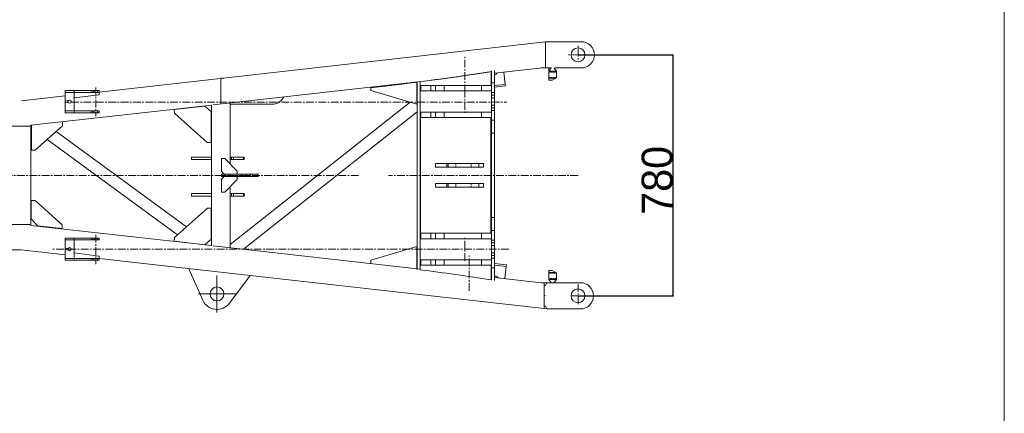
# Model space of a CAD drawing. Extents: x 0 to 59450, y 0 to 42050.
# Tile 89 of 256: x 20809 to 23994, y 37391 to 38665. Entities that reach past the tile are written whole.
import ezdxf

# ---------------------------------------------------------------- set-up
doc = ezdxf.new("R2010")
doc.units = 0
doc.header["$LTSCALE"] = 20
doc.header["$MEASUREMENT"] = 0
doc.linetypes.add('CENTER', pattern=[2, 1.25, -0.25, 0.25, -0.25])
doc.linetypes.add('HIDDEN', pattern=[0.375, 0.25, -0.125])
doc.layers.get('0').update_dxf_attribs({"linetype": 'CONTINUOUS'})
doc.layers.get('Defpoints').update_dxf_attribs({"linetype": 'CONTINUOUS'})
doc.dimstyles.new('DXF001', dxfattribs={"dimtxt": 3.1, "dimasz": 2, "dimexe": 2, "dimexo": 0.8, "dimgap": 0.09, "dimtad": 1, "dimdsep": 46, "dimtxsty": 'STANDARD', "dimcen": 0.09, "dimazin": 2, "dimtfac": 0.645161, "dimtdec": 4, "dimtmove": 0, "dimatfit": 3, "dimfxl": 1, "dimtvp": 0.66129, "dimtolj": 1, "dimtzin": 0, "dimarcsym": 0})

# ---------------------------------------------------------------- blocks, each defined once
blk = doc.blocks.new('_OPEN')
at = {"color": 0, "linetype": 'ByBlock', "lineweight": -2}
for p, q in [((-1, 0.166667), (0, 0)), ((0, 0), (-1, -0.166667)), ((0, 0), (-1, 0))]:
    blk.add_line(p, q, dxfattribs=at)
blk = doc.blocks.new('*D38')
at = {"color": 0, "linetype": 'Continuous', "lineweight": -2}
for p, q in [((22616.1, 38551.3), (22923.9, 38551.3)), ((22921.9, 38549.3), (22921.9, 37773.4)), ((22616.1, 37771.4), (22923.9, 37771.4))]:
    blk.add_line(p, q, dxfattribs=at)
at = {"layer": 'Defpoints', "color": 0, "linetype": 'Continuous'}
for p in [(22615.3, 38551.3), (22615.3, 37771.4), (22921.9, 37771.4)]:
    blk.add_point(p, dxfattribs=at)
at = {"color": 0, "linetype": 'Continuous', "lineweight": -2, "xscale": 2, "yscale": 2, "zscale": 2}
for p, rotation in [((22921.9, 38551.3), 90), ((22921.9, 37771.4), 270)]:
    blk.add_blockref('_OPEN', p, dxfattribs=dict(at, rotation=rotation))
at = {"color": 0, "linetype": 'Continuous', "lineweight": 13, "insert": (22871.8, 38145.1), "char_height": 100, "attachment_point": 5, "rotation": 90}
blk.add_mtext('\\A1;\\A1;780', dxfattribs=at)

msp = doc.modelspace()

# ---------------------------------------------------------------- linework, layer by layer
at = {"color": 3, "linetype": 'Continuous', "lineweight": 13}
for p, q in [((23994.193, 29215.646), (23994.193, 40643.92)), ((21065.906, 38431.046), (22510.416, 38593.448)), ((22515.469, 38593.875), (22510.416, 38593.448)), ((22510.416, 38593.448), (22510.416, 38551.937)), ((22625.821, 38593.875), (22515.469, 38593.875)), ((22615.316, 38573.874), (22615.315, 38573.874)), ((22625.821, 38593.875), (22625.822, 38593.875)), ((22510.416, 38551.937), (22510.418, 38510.428)), ((22510.418, 38510.428), (22345.028, 38491.833)), ((22496.607, 38508.875), (22519.795, 38508.875)), ((22520.383, 38498.892), (22520.383, 38508.875)), ((22520.383, 38508.875), (22528.758, 38508.875)), ((22528.758, 38508.875), (22520.383, 38498.892)), ((22520.383, 38498.892), (22528.759, 38508.875)), ((22545.383, 38498.892), (22537.009, 38508.875)), ((22541.228, 38508.875), (22541.038, 38508.875)), ((22625.822, 38508.875), (22541.228, 38508.875)), ((21469.223, 38476.39), (21460.416, 38476.39)), ((21460.416, 38476.39), (21460.416, 38475.4)), ((21460.416, 38433.89), (21460.416, 38474.04)), ((22334.031, 38497.152), (22334.031, 38452.376)), ((22335.027, 38500.078), (22335.362, 38500.091)), ((22335.028, 38500.078), (22335.028, 38460.375)), ((22345.028, 38460.375), (22345.028, 38500.469)), ((22375.494, 38495.258), (22379.935, 38455.757)), ((22520.383, 38475.892), (22520.383, 38498.892)), ((22520.383, 38498.891), (22545.384, 38498.891)), ((22520.383, 38468.893), (22520.383, 38475.892)), ((22543.651, 38475.891), (22520.383, 38475.891)), ((22543.651, 38475.892), (22531.527, 38468.893)), ((22545.383, 38476.892), (22543.651, 38475.892)), ((22545.383, 38498.892), (22545.383, 38476.892)), ((22136.059, 38468.34), (21435.309, 38389.558)), ((21944.671, 38444.881), (21949.436, 38445.425)), ((21944.671, 38436.374), (21944.671, 38444.881)), ((22094.107, 38462.972), (22094.107, 38391.374)), ((22095.028, 38463.727), (22095.028, 38463.324)), ((22095.028, 38463.324), (22095.361, 38463.359)), ((22095.028, 38463.324), (22095.028, 37857.026)), ((22105.028, 37855.97), (22105.028, 38464.38)), ((22107.029, 38452.376), (22105.028, 38452.375)), ((22107.028, 38452.375), (22107.028, 38434.375)), ((22139.349, 38452.375), (22107.029, 38452.375)), ((22154.089, 38452.375), (22139.349, 38452.375)), ((22139.35, 38434.375), (22139.35, 38452.376)), ((22182.058, 38452.375), (22154.089, 38452.375)), ((22154.09, 38434.375), (22154.09, 38452.376)), ((22182.057, 38434.375), (22182.057, 38452.376)), ((22303.578, 38452.375), (22182.058, 38452.375)), ((22303.578, 38434.375), (22303.578, 38452.376)), ((22335.028, 38452.375), (22303.578, 38452.375)), ((22335.028, 38460.375), (22335.027, 38452.376)), ((22335.027, 38460.374), (22345.029, 38460.374)), ((22335.028, 38434.375), (22335.028, 38452.375)), ((22345.028, 38429.422), (22345.028, 38460.375)), ((22345.028, 38451.833), (22379.936, 38455.757)), ((22380.494, 38450.789), (22345.028, 38446.801)), ((22379.935, 38455.757), (22380.494, 38450.789)), ((22531.527, 38468.893), (22520.383, 38468.893)), ((20815.589, 38402.903), (20955.905, 38418.679)), ((20955.906, 38429.876), (20955.906, 38435.876)), ((20955.906, 38435.876), (20985.906, 38435.876)), ((20985.906, 38429.876), (20955.906, 38429.876)), ((20955.906, 38429.876), (20955.906, 38369.876)), ((20985.906, 38435.876), (20985.906, 38429.876)), ((20985.906, 38435.876), (21040.906, 38435.876)), ((21040.906, 38429.876), (20985.906, 38429.876)), ((20985.906, 38369.876), (20985.906, 38429.876)), ((20985.906, 38411.863), (21065.906, 38422.481)), ((21040.905, 38435.875), (21040.905, 38429.875)), ((21040.906, 38435.876), (21045.906, 38435.876)), ((21045.906, 38429.876), (21040.906, 38429.876)), ((21045.905, 38429.875), (21045.905, 38435.875)), ((21045.906, 38435.876), (21065.906, 38435.876)), ((21065.906, 38429.876), (21045.906, 38429.876)), ((21065.906, 38435.876), (21065.906, 38429.876)), ((21065.906, 38429.876), (21065.906, 38422.481)), ((21460.416, 38433.89), (21460.416, 38393.74)), ((21944.671, 38436.374), (22094.107, 38391.374)), ((22105.028, 38434.375), (22107.029, 38434.375)), ((22107.029, 38434.375), (22139.349, 38434.375)), ((22139.349, 38434.375), (22154.089, 38434.375)), ((22154.089, 38434.375), (22182.058, 38434.375)), ((22182.058, 38434.375), (22303.578, 38434.375)), ((22303.578, 38434.375), (22335.028, 38434.375)), ((22345.029, 38429.422), (22335.027, 38429.422)), ((22345.029, 38420.761), (22335.027, 38420.761)), ((22345.029, 38412.101), (22335.027, 38412.101)), ((22335.028, 38434.375), (22335.028, 38429.422)), ((22335.028, 38429.422), (22335.028, 38420.762)), ((22335.028, 38420.762), (22335.028, 38412.101)), ((22335.028, 38412.101), (22335.028, 38388.648)), ((22345.028, 38420.762), (22345.028, 38429.422)), ((22345.028, 38412.101), (22345.028, 38420.762)), ((22345.028, 38388.648), (22345.028, 38412.101)), ((21430.266, 38388.99), (20845.559, 38323.254)), ((21308.811, 38374.597), (21407.99, 38385.765)), ((21407.99, 38385.765), (21408.49, 38385.765)), ((21428.327, 38367.999), (21408.49, 38385.765)), ((21430.265, 37933.708), (21430.265, 38389.043)), ((21490.565, 38395.77), (21490.565, 38197.42)), ((21490.565, 38391.391), (21625.416, 38391.39)), ((22072.535, 38397.871), (21490.566, 37937.455)), ((22094.107, 38391.374), (22094.972, 38391.374)), ((22345.029, 38388.648), (22335.027, 38388.648)), ((22345.029, 38379.987), (22335.027, 38379.987)), ((22335.028, 38388.648), (22335.028, 38379.988)), ((22335.028, 38379.988), (22335.028, 38371.328)), ((22345.028, 38379.988), (22345.028, 38388.648)), ((22345.028, 38371.328), (22345.028, 38379.988)), ((20955.906, 38363.876), (20955.906, 38369.876)), ((20955.906, 38369.876), (20985.906, 38369.876)), ((20985.906, 38363.876), (20955.906, 38363.876)), ((20985.906, 38369.876), (21040.906, 38369.876)), ((20985.906, 38363.876), (20985.906, 38369.876)), ((21040.906, 38363.876), (20985.906, 38363.876)), ((21040.905, 38363.876), (21040.905, 38369.876)), ((21040.906, 38369.876), (21045.906, 38369.876)), ((21045.906, 38363.876), (21040.906, 38363.876)), ((21045.905, 38369.876), (21045.905, 38363.876)), ((21045.906, 38369.876), (21065.906, 38369.876)), ((21065.906, 38363.876), (21045.906, 38363.876)), ((21065.906, 38363.876), (21065.906, 38369.876)), ((21310.149, 38362.671), (21308.811, 38374.597)), ((21415.85, 38267.999), (21310.149, 38362.671)), ((21428.327, 38367.999), (21427.827, 38367.999)), ((21428.327, 38267.999), (21428.327, 38367.999)), ((22095.028, 38367.212), (21532.874, 37922.473)), ((22107.029, 38366.375), (22105.028, 38366.375)), ((22105.526, 38348.375), (22107.029, 38348.375)), ((22105.527, 38348.375), (22105.527, 37974.375)), ((22107.028, 38348.375), (22107.028, 38366.375)), ((22139.349, 38366.375), (22107.029, 38366.375)), ((22107.029, 38348.375), (22139.349, 38348.375)), ((22154.089, 38366.375), (22139.349, 38366.375)), ((22139.349, 38348.375), (22154.089, 38348.375)), ((22139.35, 38348.375), (22139.35, 38366.375)), ((22182.058, 38366.375), (22154.089, 38366.375)), ((22154.089, 38348.375), (22182.058, 38348.375)), ((22154.09, 38366.375), (22154.09, 38348.375)), ((22182.057, 38348.375), (22182.057, 38366.375)), ((22303.578, 38366.375), (22182.058, 38366.375)), ((22182.058, 38348.375), (22303.578, 38348.375)), ((22335.028, 38366.375), (22303.578, 38366.375)), ((22303.578, 38348.375), (22303.578, 38366.375)), ((22303.578, 38348.375), (22335.028, 38348.375)), ((22333.028, 37974.375), (22333.028, 38348.375)), ((22345.029, 38371.329), (22335.027, 38371.329)), ((22335.028, 38371.328), (22335.027, 38366.375)), ((22335.028, 38348.375), (22335.028, 38366.375)), ((22335.028, 38348.375), (22335.028, 38340.375)), ((22345.028, 38340.375), (22345.028, 38371.328)), ((20845.557, 38320.125), (19541.695, 38320.125)), ((20845.557, 38323.254), (20845.557, 37999.497)), ((20847.307, 38242.707), (20847.307, 38323.45)), ((20859.501, 38242.707), (20947.475, 38321.947)), ((20947.475, 38321.947), (20947.475, 38333.947)), ((22345.029, 38340.374), (22335.027, 38340.374)), ((22335.028, 38340.375), (22335.028, 38298.375)), ((22345.028, 38298.375), (22345.028, 38340.375)), ((20926.803, 38303.327), (21348.704, 37994.251)), ((22335.027, 38298.375), (22345.029, 38298.375)), ((22335.028, 38298.375), (22335.028, 38024.375)), ((22345.028, 38024.375), (22345.028, 38298.375)), ((21319.747, 37968.358), (20897.963, 38277.35)), ((21427.826, 38267.999), (21415.85, 38267.999)), ((21427.826, 38267.999), (21428.327, 38267.999)), ((20859.304, 38242.707), (20847.308, 38242.707)), ((20859.304, 38242.707), (20859.501, 38242.707)), ((21374.017, 38220.375), (21365.242, 38220.375)), ((21365.242, 38212.374), (21365.242, 38220.375)), ((21430.266, 38220.375), (21374.017, 38220.375)), ((21490.566, 38220.375), (21494.28, 38220.375)), ((21494.28, 38220.375), (21501.119, 38220.375)), ((21494.28, 38220.375), (21494.28, 38212.374)), ((21501.118, 38220.375), (21501.118, 38212.374)), ((21533.782, 38220.375), (21501.119, 38220.375)), ((21535.208, 38220.375), (21533.782, 38220.375)), ((21533.782, 38220.375), (21533.782, 38212.374)), ((21535.208, 38220.375), (21535.208, 38212.374)), ((21365.242, 38212.374), (21374.017, 38212.375)), ((21374.017, 38212.375), (21430.266, 38212.375)), ((21462.666, 38215.375), (21462.291, 38215.375)), ((21462.291, 38173.374), (21462.291, 38215.374)), ((21472.646, 38215.375), (21462.666, 38215.375)), ((21512.567, 38175.376), (21472.647, 38215.374)), ((21494.28, 38212.375), (21490.566, 38212.375)), ((21501.119, 38212.375), (21494.28, 38212.375)), ((21501.119, 38212.375), (21533.782, 38212.375)), ((21533.782, 38212.375), (21535.208, 38212.375)), ((22154.839, 38199.374), (22154.839, 38187.374)), ((22191.371, 38199.375), (22154.84, 38199.375)), ((22154.84, 38187.375), (22191.371, 38187.375)), ((22195.028, 38199.375), (22191.371, 38199.375)), ((22191.371, 38199.374), (22191.371, 38187.374)), ((22191.371, 38187.374), (22195.028, 38187.374)), ((22294.754, 38199.375), (22195.028, 38199.375)), ((22195.028, 38187.375), (22195.028, 38199.375)), ((22195.028, 38187.375), (22294.754, 38187.375)), ((22310.122, 38199.375), (22294.754, 38199.375)), ((22294.754, 38199.374), (22294.754, 38187.374)), ((22294.754, 38187.375), (22310.122, 38187.375)), ((22310.121, 38199.374), (22310.121, 38187.374)), ((21470.275, 38165.376), (21462.291, 38173.374)), ((21462.291, 38149.374), (21470.275, 38157.375)), ((21462.353, 38165.376), (21462.353, 38157.375)), ((21462.353, 38165.375), (21462.603, 38165.375)), ((21462.603, 38157.375), (21462.353, 38157.375)), ((21462.603, 38165.375), (21473.209, 38165.375)), ((21473.209, 38157.375), (21462.603, 38157.375)), ((21462.604, 38165.376), (21462.604, 38157.375)), ((21473.209, 38165.376), (21473.209, 38157.375)), ((21473.209, 38165.375), (21542.916, 38165.375)), ((21542.916, 38157.375), (21473.209, 38157.375)), ((21512.567, 38165.376), (21512.567, 38175.376)), ((21512.567, 38147.375), (21512.567, 38157.375)), ((21542.917, 38165.376), (21580.415, 38165.376)), ((21542.917, 38157.375), (21542.917, 38165.376)), ((21580.415, 38157.375), (21542.917, 38157.375)), ((21580.415, 38165.376), (21580.415, 38157.375)), ((21462.291, 38107.374), (21462.291, 38149.374)), ((21472.647, 38107.374), (21512.567, 38147.375)), ((21490.565, 38125.328), (21490.565, 37926.98)), ((22154.839, 38123.376), (22154.839, 38135.374)), ((22154.84, 38135.375), (22191.371, 38135.375)), ((22191.371, 38123.375), (22154.84, 38123.375)), ((22191.371, 38135.374), (22195.028, 38135.374)), ((22191.371, 38123.376), (22191.371, 38135.374)), ((22195.028, 38123.375), (22191.371, 38123.375)), ((22195.028, 38135.375), (22294.754, 38135.375)), ((22195.028, 38135.375), (22195.028, 38123.375)), ((22294.754, 38123.375), (22195.028, 38123.375)), ((22294.754, 38135.375), (22310.122, 38135.375)), ((22294.754, 38123.376), (22294.754, 38135.374)), ((22310.122, 38123.375), (22294.754, 38123.375)), ((22310.121, 38123.376), (22310.121, 38135.374)), ((21374.017, 38102.375), (21365.242, 38102.375)), ((21365.242, 38094.376), (21365.242, 38102.374)), ((21365.242, 38094.376), (21374.017, 38094.375)), ((21430.266, 38102.375), (21374.017, 38102.375)), ((21374.017, 38094.375), (21430.266, 38094.375)), ((21462.291, 38107.375), (21462.666, 38107.375)), ((21462.666, 38107.375), (21472.646, 38107.375)), ((21490.566, 38102.375), (21494.28, 38102.375)), ((21494.28, 38094.375), (21490.566, 38094.375)), ((21494.28, 38102.375), (21501.119, 38102.375)), ((21494.28, 38102.374), (21494.28, 38094.376)), ((21501.119, 38094.375), (21494.28, 38094.375)), ((21501.118, 38102.374), (21501.118, 38094.376)), ((21533.782, 38102.375), (21501.119, 38102.375)), ((21501.119, 38094.375), (21533.782, 38094.375)), ((21535.208, 38102.375), (21533.782, 38102.375)), ((21533.782, 38102.374), (21533.782, 38094.376)), ((21533.782, 38094.375), (21535.208, 38094.375)), ((21535.208, 38102.374), (21535.208, 38094.376)), ((20846.835, 38080.311), (20847.308, 38080.311)), ((20846.835, 38080.31), (20846.835, 38020.311)), ((20847.308, 38080.311), (20859.304, 38080.311)), ((20859.501, 38080.311), (20859.304, 38080.311)), ((20859.304, 38080.31), (20947.278, 38001.072)), ((21310.455, 37960.049), (21416.33, 38054.721)), ((21416.331, 38054.721), (21428.327, 38054.721)), ((21428.524, 38054.721), (21428.327, 38054.721)), ((21428.524, 37954.722), (21428.524, 38054.721)), ((19989.232, 38002.625), (20845.557, 38002.625)), ((20845.557, 37999.496), (21430.266, 37933.76)), ((20846.835, 38020.311), (20866.674, 37998.076)), ((20866.674, 37998.076), (20946.662, 37989.072)), ((20947.278, 38001.072), (20947.278, 37989.072)), ((22345.029, 38024.375), (22335.027, 38024.375)), ((22335.028, 38024.375), (22335.028, 37982.375)), ((22345.028, 37982.375), (22345.028, 38024.375)), ((20946.662, 37989.072), (20947.134, 37989.072)), ((20947.133, 37989.088), (20947.134, 37989.072)), ((20947.475, 37989.072), (20947.278, 37989.072)), ((22107.029, 37974.375), (22105.526, 37974.375)), ((22107.028, 37974.375), (22107.028, 37956.375)), ((22107.029, 37974.375), (22139.349, 37974.375)), ((22139.349, 37974.375), (22154.089, 37974.375)), ((22139.35, 37974.375), (22139.35, 37956.375)), ((22154.089, 37974.375), (22182.058, 37974.375)), ((22154.09, 37956.375), (22154.09, 37974.375)), ((22182.057, 37974.375), (22182.057, 37956.375)), ((22182.058, 37974.375), (22303.578, 37974.375)), ((22303.578, 37974.375), (22335.028, 37974.375)), ((22303.578, 37974.375), (22303.578, 37956.375)), ((22335.028, 37982.375), (22335.027, 37974.375)), ((22345.029, 37982.374), (22335.027, 37982.374)), ((22335.028, 37974.375), (22335.028, 37956.375)), ((22345.028, 37951.422), (22345.028, 37982.375)), ((20985.906, 37958.376), (20955.906, 37958.376)), ((20955.906, 37958.376), (20955.906, 37952.376)), ((20955.906, 37952.376), (20955.906, 37892.376)), ((20985.906, 37952.376), (20955.906, 37952.376)), ((21040.906, 37958.376), (20985.906, 37958.376)), ((20985.906, 37958.376), (20985.906, 37952.376)), ((20985.906, 37892.376), (20985.906, 37952.376)), ((20985.906, 37952.376), (21040.906, 37952.376)), ((21040.905, 37958.376), (21040.905, 37952.375)), ((21045.906, 37958.376), (21040.906, 37958.376)), ((21040.906, 37952.376), (21045.906, 37952.376)), ((21045.905, 37952.375), (21045.905, 37958.376)), ((21065.906, 37958.376), (21045.906, 37958.376)), ((21045.906, 37952.376), (21065.906, 37952.376)), ((21065.906, 37958.376), (21065.906, 37952.376)), ((21309.114, 37948.123), (21310.455, 37960.049)), ((21408.459, 37936.956), (21309.114, 37948.123)), ((21408.656, 37936.956), (21428.524, 37954.722)), ((21435.309, 37933.192), (22105.242, 37857.875)), ((22107.029, 37956.375), (22105.028, 37956.375)), ((22139.349, 37956.375), (22107.029, 37956.375)), ((22154.089, 37956.375), (22139.349, 37956.375)), ((22182.058, 37956.375), (22154.089, 37956.375)), ((22303.578, 37956.375), (22182.058, 37956.375)), ((22335.028, 37956.375), (22303.578, 37956.375)), ((22335.027, 37956.375), (22335.028, 37951.422)), ((22345.029, 37951.422), (22335.027, 37951.422)), ((22345.029, 37942.761), (22335.027, 37942.761)), ((22345.029, 37934.102), (22335.027, 37934.102)), ((22335.028, 37951.422), (22335.028, 37942.762)), ((22335.028, 37942.762), (22335.028, 37934.101)), ((22335.028, 37934.101), (22335.028, 37910.648)), ((22345.028, 37942.762), (22345.028, 37951.422)), ((22345.028, 37934.101), (22345.028, 37942.762)), ((22345.028, 37910.648), (22345.028, 37934.101)), ((20813.928, 37920.124), (13582.424, 37920.125)), ((20955.905, 37904.07), (20813.917, 37920.033)), ((20985.906, 37910.388), (21065.906, 37899.77)), ((21065.906, 37892.376), (21065.906, 37899.77)), ((21944.671, 37886.374), (22094.107, 37931.374)), ((22094.107, 37931.374), (22094.972, 37931.374)), ((22094.107, 37857.378), (22094.107, 37931.374)), ((22345.029, 37910.647), (22335.027, 37910.647)), ((22345.029, 37901.989), (22335.027, 37901.989)), ((22335.028, 37910.648), (22335.028, 37901.988)), ((22335.028, 37901.988), (22335.028, 37893.328)), ((22345.028, 37901.988), (22345.028, 37910.648)), ((22345.028, 37893.328), (22345.028, 37901.988)), ((20955.906, 37892.376), (20985.906, 37892.376)), ((20955.906, 37892.376), (20955.906, 37886.376)), ((20955.906, 37886.376), (20985.906, 37886.376)), ((20985.906, 37886.376), (20985.906, 37892.376)), ((20985.906, 37892.376), (21040.906, 37892.376)), ((20985.906, 37886.376), (21040.906, 37886.376)), ((21040.905, 37886.376), (21040.905, 37892.376)), ((21040.906, 37892.376), (21045.906, 37892.376)), ((21040.906, 37886.376), (21045.906, 37886.376)), ((21045.905, 37892.376), (21045.905, 37886.376)), ((21045.906, 37892.376), (21065.906, 37892.376)), ((21045.906, 37886.376), (21065.906, 37886.376)), ((21065.906, 37886.376), (21065.906, 37892.376)), ((21555.279, 37836.685), (21065.906, 37891.703)), ((21944.671, 37886.374), (21944.671, 37875.47)), ((22105.028, 37888.375), (22107.029, 37888.375)), ((22107.029, 37870.374), (22105.028, 37870.375)), ((22107.028, 37870.375), (22107.028, 37888.375)), ((22107.029, 37888.375), (22139.349, 37888.375)), ((22139.349, 37870.375), (22107.029, 37870.375)), ((22139.349, 37888.375), (22154.089, 37888.375)), ((22154.089, 37870.375), (22139.349, 37870.375)), ((22139.35, 37888.375), (22139.35, 37870.374)), ((22154.089, 37888.375), (22182.058, 37888.375)), ((22182.058, 37870.375), (22154.089, 37870.375)), ((22154.09, 37888.375), (22154.09, 37870.374)), ((22182.057, 37888.375), (22182.057, 37870.374)), ((22182.058, 37888.375), (22303.578, 37888.375)), ((22303.578, 37870.375), (22182.058, 37870.375)), ((22303.578, 37888.375), (22335.028, 37888.375)), ((22303.578, 37888.375), (22303.578, 37870.374)), ((22335.028, 37870.375), (22303.578, 37870.375)), ((22334.031, 37823.197), (22334.031, 37870.374)), ((22345.029, 37893.328), (22335.027, 37893.328)), ((22335.027, 37870.374), (22335.028, 37862.375)), ((22335.028, 37893.328), (22335.028, 37888.375)), ((22335.028, 37888.375), (22335.028, 37870.375)), ((22345.028, 37862.375), (22345.028, 37893.328)), ((22345.028, 37875.94), (22383.463, 37871.706)), ((22382.916, 37866.737), (22345.028, 37870.91)), ((22382.915, 37866.737), (22383.463, 37871.706)), ((21355.934, 37859.072), (21401.885, 37756.947)), ((21447.482, 37777.463), (21447.482, 37837.463)), ((21487.463, 37747.438), (21554.711, 37836.986)), ((22505.414, 37729.864), (21554.547, 37836.768)), ((22345.029, 37862.376), (22335.027, 37862.376)), ((22335.028, 37862.375), (22335.028, 37821.615)), ((22345.028, 37821.193), (22345.028, 37862.375)), ((22378.555, 37827.147), (22382.915, 37866.737)), ((22520.377, 37853.852), (22531.521, 37853.852)), ((22520.377, 37846.851), (22520.377, 37853.852)), ((22543.644, 37846.852), (22520.377, 37846.852)), ((22520.377, 37823.851), (22520.377, 37846.851)), ((22531.521, 37853.852), (22543.645, 37846.851)), ((22543.645, 37846.851), (22545.377, 37845.851)), ((22545.377, 37845.851), (22545.377, 37845.858)), ((22545.377, 37845.851), (22545.377, 37823.851)), ((22345.028, 37830.917), (22505.419, 37812.885)), ((22516.746, 37813.876), (22496.604, 37813.876)), ((22505.415, 37804.375), (22509.552, 37804.375)), ((22505.416, 37771.376), (22505.416, 37812.885)), ((22509.552, 37804.375), (22509.595, 37804.375)), ((22510.638, 37805.067), (22514.509, 37813.367)), ((22514.507, 37813.367), (22514.704, 37813.465)), ((22622.821, 37813.875), (22516.313, 37813.875)), ((22528.749, 37813.875), (22520.377, 37823.851)), ((22545.378, 37823.851), (22520.377, 37823.851)), ((22537.006, 37813.875), (22545.377, 37823.851)), ((22538.228, 37813.875), (22537.166, 37813.875)), ((22622.922, 37813.877), (22622.821, 37813.876)), ((21447.482, 37777.463), (21387.482, 37777.463)), ((21447.482, 37777.463), (21507.482, 37777.463)), ((21447.482, 37777.463), (21447.482, 37717.463)), ((22509.552, 37771.376), (22509.552, 37772.789)), ((22505.414, 37729.864), (22505.416, 37771.376)), ((22637.816, 37771.375), (22592.816, 37771.375)), ((22509.552, 37738.375), (22505.415, 37738.375)), ((22505.416, 37730.826), (22515.469, 37728.875)), ((22509.552, 37738.375), (22509.552, 37738.421)), ((22510.638, 37737.682), (22510.619, 37737.721)), ((22514.507, 37729.385), (22510.638, 37737.682)), ((22622.82, 37728.875), (22515.469, 37728.875))]:
    msp.add_line(p, q, dxfattribs=at)
at = {"color": 3, "linetype": 'HIDDEN', "lineweight": 13}
for p, q in [((22615.315, 38593.874), (22615.318, 38593.874)), ((22615.315, 38575.998), (22615.316, 38581.804)), ((22622.825, 38593.875), (22622.819, 38593.875)), ((22622.921, 38593.875), (22622.921, 38593.877)), ((22584.082, 38551.373), (22655.177, 38551.374)), ((22528.759, 38508.875), (22528.774, 38508.893)), ((22536.992, 38508.898), (22536.992, 38508.893)), ((22537.009, 38508.875), (22536.992, 38508.893)), ((22538.227, 38508.875), (22538.037, 38508.875)), ((22541.179, 38508.875), (22541.185, 38508.875)), ((22544.178, 38508.875), (22544.184, 38508.875)), ((22615.315, 38528.874), (22615.316, 38528.874)), ((21460.416, 38475.4), (21460.416, 38464.89)), ((22520.383, 38495.496), (22545.384, 38495.496)), ((22545.384, 38478.296), (22520.383, 38478.296)), ((22095.028, 38463.324), (22095.028, 38463.324)), ((22335.027, 38452.376), (22335.028, 38452.375)), ((22335.071, 38452.375), (22335.028, 38452.375)), ((21050.406, 38429.875), (21050.406, 38435.875)), ((21061.405, 38435.875), (21061.405, 38429.875)), ((20955.905, 38402.276), (20966.18, 38402.276)), ((20966.18, 38397.475), (20955.905, 38397.475)), ((21050.406, 38363.876), (21050.406, 38369.876)), ((21061.405, 38369.876), (21061.405, 38363.876)), ((22335.027, 38366.375), (22335.028, 38366.375)), ((22220.028, 38187.374), (22220.028, 38199.374)), ((22270.028, 38199.374), (22270.028, 38187.374)), ((21491.417, 38165.376), (21491.417, 38157.375)), ((21525.416, 38165.376), (21525.416, 38157.375)), ((21555.417, 38165.376), (21555.417, 38157.375)), ((22220.028, 38123.376), (22220.028, 38135.374)), ((22270.028, 38135.374), (22270.028, 38123.376)), ((20859.288, 38080.31), (20859.297, 38080.301)), ((21050.406, 37952.375), (21050.406, 37958.376)), ((21061.405, 37958.376), (21061.405, 37952.375)), ((20966.18, 37924.774), (20955.905, 37924.774)), ((20966.18, 37919.975), (20955.905, 37919.975)), ((21050.406, 37886.376), (21050.406, 37892.376)), ((21061.405, 37892.376), (21061.405, 37886.376)), ((21945.536, 37886.374), (21944.671, 37886.374)), ((22335.071, 37870.375), (22335.028, 37870.375)), ((21543.17, 37838.268), (21543.168, 37838.267)), ((21554.712, 37836.986), (21554.711, 37836.986)), ((22520.377, 37844.454), (22545.378, 37844.454)), ((22345.029, 37821.193), (22344.697, 37821.208)), ((22505.416, 37805.74), (22505.419, 37805.739)), ((22509.552, 37804.375), (22509.552, 37804.336)), ((22545.378, 37827.254), (22520.377, 37827.254)), ((22528.768, 37813.852), (22528.749, 37813.875)), ((22528.768, 37813.857), (22528.768, 37813.852)), ((22536.986, 37813.852), (22537.006, 37813.875)), ((22622.921, 37813.876), (22622.922, 37813.877)), ((21411.006, 37761.05), (21411.004, 37761.05)), ((21411.006, 37761.05), (21411.005, 37761.05)), ((22612.315, 37748.874), (22612.316, 37748.874)), ((22505.419, 37737.01), (22505.414, 37737.01)), ((22505.416, 37729.864), (22505.414, 37729.865))]:
    msp.add_line(p, q, dxfattribs=at)
at = {"color": 3, "linetype": 'CENTER', "lineweight": 13}
for p, q in [((22615.316, 38570.958), (22615.316, 38531.74)), ((22248.708, 38430.375), (22248.708, 38550.375)), ((21055.906, 38445.865), (21055.906, 38352.374)), ((22248.708, 38438.375), (22248.708, 38362.375)), ((20975.906, 38398.376), (22385.439, 38398.376)), ((21905.597, 38161.375), (13372.578, 38161.375)), ((21552.916, 38161.375), (21463.209, 38161.375)), ((22615.416, 38161.375), (22002.377, 38161.375)), ((21055.906, 37968.702), (21055.906, 37874.376)), ((22248.708, 37884.375), (22248.708, 37960.375)), ((22391.794, 37922.375), (20914.628, 37922.375)), ((22263.228, 37787.16), (22263.228, 37907.16)), ((22615.316, 37744.27), (22615.316, 37810.195))]:
    msp.add_line(p, q, dxfattribs=at)
at = {"color": 3, "linetype": 'Continuous', "lineweight": 13}
for centre, radius in [((20970.906, 38399.876), 5.3), ((20970.906, 37922.376), 5.3), ((21447.482, 37777.463), 22.5)]:
    msp.add_circle(centre, radius, dxfattribs=at)
for centre, radius, start, end in [((22615.316, 38551.375), 22.5, 90, 270), ((22615.316, 38551.375), 22.5, 270.00105, 449.520632), ((22622.916, 38551.375), 42.501, 89.727176, 89.993914), ((22625.817, 38551.375), 42.501, 270.00609, 449.993914), ((22622.816, 38551.374), 42.501, 270.00609, 270.57833), ((20929.826, 47558.067), 9169.305, 277.7553421, 277.8044044), ((20946.166, 47438.936), 9049.059, 277.8043296, 277.8540259), ((20964.576, 47303.181), 8912.062, 277.8560429, 277.906471), ((20981.633, 47180.434), 8788.136, 277.9064087, 277.9575018), ((21000.45, 47043.564), 8649.978, 277.9595695, 278.0114153), ((21019.843, 46905.79), 8510.847, 278.0113964, 278.0640178), ((21042.46, 46743.765), 8347.25, 278.0663236, 278.119886), ((21059.341, 46625.736), 8228.021, 278.1196034, 278.1738206), ((21073.712, 46523.422), 8124.703, 278.1760859, 278.2308426), ((21103.831, 46314.349), 7913.471, 278.2317301, 278.2878584), ((21148.214, 46007.203), 7603.135, 278.2905336, 278.3488623), ((21141.144, 46058.032), 7654.453, 278.3459727, 278.4035045), ((21089.377, 46406.542), 8006.786, 278.4054984, 278.4599854), ((21208.971, 45594.255), 7185.743, 278.4696392, 278.5310555), ((21387.098, 44403.883), 5982.118, 278.5351734, 278.6102889), ((21193.991, 45703.965), 7296.459, 278.5811654, 278.6388484), ((19287.037, 58262.782), 19999.228, 278.6357357, 278.6547184), ((21426.242, 44154.673), 5729.865, 278.7360672, 278.8202108), ((21556.144, 43318.923), 4884.081, 278.817677, 278.968215), ((20346.02, 51071.815), 12730.842, 278.9086229, 278.9839107), ((22345.095, 38497.124), 9.5, 269.59184, 276.4146), ((22345.095, 38497.124), 9.5, 276.4146, 332.86686), ((20716.083, 49224.202), 10849.11, 276.5276305, 276.5530522), ((20695.443, 49402.985), 11029.081, 276.5535821, 276.5786847), ((20687.872, 49469.227), 11095.753, 276.5783348, 276.6033765), ((20695.529, 49401.541), 11027.636, 276.604297, 276.6295857), ((20697.765, 49382.746), 11008.709, 276.6293193, 276.6547389), ((20698.677, 49373.849), 10999.766, 276.6553923, 276.6809222), ((20698.917, 49372.066), 10997.967, 276.6807592, 276.7063778), ((20701.98, 49344.843), 10970.572, 276.7070943, 276.7328634), ((20703.38, 49333.465), 10959.109, 276.7325703, 276.7584481), ((20706.643, 49304.592), 10930.053, 276.7592752, 276.7853054), ((20707.985, 49293.607), 10918.986, 276.7851193, 276.811254), ((20710.935, 49267.762), 10892.974, 276.811971, 276.8382476), ((20713.966, 49242.797), 10867.825, 276.8380545, 276.8644691), ((20720.385, 49188.238), 10812.891, 276.8652537, 276.8918821), ((20719.84, 49193.339), 10818.02, 276.8915022, 276.9181828), ((20716.302, 49221.042), 10845.947, 276.9191122, 276.9457862), ((20730.015, 49108.33), 10732.404, 276.9458802, 276.9729334), ((20760.333, 48859.113), 10481.35, 276.9738171, 277.0016322), ((20730.002, 49108.512), 10732.586, 277.0000465, 277.0271628), ((20646.214, 49787.291), 11416.517, 277.0277501, 277.0531477), ((20766.779, 48806.655), 10428.498, 277.0573224, 277.0856435), ((20960.235, 47248.611), 8858.49, 277.0870039, 277.1212071), ((20695.252, 49390.443), 11016.65, 277.1077856, 277.1336416), ((20952.991, 47314.444), 8924.716, 277.1757695, 277.213007), ((21080.645, 46308.243), 7910.45, 277.2107851, 277.2756803), ((19396.225, 59577.921), 21286.606, 277.2496735, 277.2812977), ((20867.63, 48023.349), 9638.725, 277.5618268, 277.60845), ((20883.629, 47903.715), 9518.026, 277.6083376, 277.6555814), ((20897.943, 47794.992), 9408.366, 277.6573938, 277.7052079), ((20912.216, 47689.716), 9302.127, 277.7050318, 277.753399), ((21625.416, 38433.89), 42.5, 270, 333.9456), ((21330.585, 31524.561), 6378.068, 80.9481834, 83.0263579), ((22348.169, 37825.291), 9.5, 83.714602, 109.308221), ((22348.169, 37825.291), 9.5, 27.05357, 83.714602), ((22509.553, 37805.541), 1.166, 272.050357, 274.189605), ((22509.55, 37805.585), 1.21, 274.188444, 276.271161), ((22509.548, 37805.605), 1.231, 276.257268, 278.322722), ((22509.549, 37805.589), 1.214, 278.400536, 280.511476), ((22509.55, 37805.585), 1.21, 280.510458, 282.643223), ((22509.548, 37805.585), 1.211, 282.706106, 284.851531), ((22509.548, 37805.588), 1.214, 284.827079, 286.980898), ((22509.548, 37805.584), 1.21, 287.056961, 289.228211), ((22509.548, 37805.584), 1.21, 289.197816, 291.378463), ((22509.547, 37805.582), 1.208, 291.453102, 293.645545), ((22509.548, 37805.582), 1.209, 293.608748, 295.806891), ((22509.547, 37805.581), 1.208, 295.881317, 298.086735), ((22509.548, 37805.58), 1.207, 298.053332, 300.263898), ((22509.549, 37805.577), 1.204, 300.31241, 302.530398), ((22509.548, 37805.579), 1.205, 302.500952, 304.715413), ((22509.544, 37805.583), 1.211, 304.771257, 306.973916), ((22509.55, 37805.575), 1.201, 306.956282, 309.174085), ((22509.562, 37805.559), 1.181, 309.245968, 311.499081), ((22509.547, 37805.58), 1.206, 311.357543, 313.55051), ((22509.5, 37805.629), 1.275, 313.582484, 315.637993), ((22509.561, 37805.561), 1.183, 315.898713, 318.135769), ((22509.675, 37805.457), 1.029, 318.227307, 320.842776), ((22509.52, 37805.61), 1.246, 319.878586, 321.903393), ((22508.259, 37806.606), 2.853, 321.794095, 322.592453), ((22509.668, 37805.473), 1.046, 324.976442, 327.719555), ((22509.763, 37805.416), 0.936, 327.573132, 332.226527), ((22508.476, 37806.182), 2.433, 330.39522, 332.727401), ((22517.013, 37808.547), 5.433, 112.9498, 115.146146), ((22516.477, 37809.727), 4.137, 109.773289, 112.489282), ((22516.35, 37810.12), 3.725, 107.161907, 109.980893), ((22516.47, 37809.805), 4.061, 105.09808, 107.469779), ((22516.487, 37809.804), 4.066, 103.182614, 105.327989), ((22516.459, 37809.956), 3.912, 101.314154, 103.281722), ((22516.406, 37810.291), 3.573, 99.683798, 101.532307), ((22516.385, 37810.478), 3.386, 98.287184, 99.870145), ((22516.34, 37810.914), 2.948, 97.240242, 98.636413), ((22516.414, 37810.541), 3.327, 96.83768, 97.699278), ((22516.439, 37810.383), 3.487, 96.331679, 96.934793), ((22516.371, 37811.017), 2.849, 95.746427, 96.376829), ((22516.439, 37810.42), 3.45, 95.379375, 95.878786), ((22516.54, 37809.406), 4.469, 95.061119, 95.458341), ((22516.648, 37808.243), 5.637, 94.798858, 95.106146), ((22516.529, 37809.573), 4.301, 94.339759, 94.704678), ((22516.457, 37810.522), 3.35, 93.920599, 94.34317), ((22516.468, 37810.404), 3.468, 93.602814, 93.970543), ((22516.466, 37810.47), 3.403, 93.306733, 93.640226), ((22516.444, 37810.832), 3.04, 92.963154, 93.284764), ((22516.422, 37811.295), 2.577, 92.672786, 92.992282), ((22516.415, 37811.497), 2.374, 92.450108, 92.727896), ((22516.407, 37811.725), 2.146, 92.267623, 92.498755), ((22622.817, 37771.375), 42.501, 270.00609, 449.993914), ((22615.316, 37771.375), 22.5, 90.59425, 450.001101), ((22615.315, 37771.374), 22.5, 90, 90.591105), ((21447.482, 37777.463), 50, 204.22516, 323.09446), ((22659.674, 37738.502), 150.122, 179.977126, 180.030993), ((22509.454, 37735.946), 2.43, 85.364874, 87.698528), ((22509.605, 37737.434), 0.935, 82.541311, 87.197339), ((22509.593, 37737.325), 1.046, 79.949376, 82.69381), ((22509.161, 37735.57), 2.851, 76.753946, 77.552666), ((22509.532, 37737.133), 1.245, 74.849893, 76.875553), ((22509.605, 37737.338), 1.028, 73.18049, 75.796901), ((22509.559, 37737.191), 1.183, 70.859278, 73.097005), ((22509.523, 37737.106), 1.275, 68.546739, 70.60275), ((22509.548, 37737.17), 1.206, 66.319164, 68.512543), ((22509.56, 37737.191), 1.181, 64.20068, 66.454076), ((22509.55, 37737.174), 1.201, 61.928163, 64.146111), ((22509.546, 37737.166), 1.21, 59.725277, 61.927941), ((22509.548, 37737.17), 1.205, 57.462918, 59.677251), ((22509.549, 37737.172), 1.204, 55.282594, 57.500316), ((22509.546, 37737.17), 1.207, 53.015579, 55.225748), ((22509.546, 37737.168), 1.208, 50.838359, 53.043247), ((22509.544, 37737.168), 1.209, 48.570139, 50.76763), ((22509.545, 37737.168), 1.209, 46.414116, 48.605785), ((22509.543, 37737.168), 1.211, 44.166923, 46.346685), ((22509.543, 37737.167), 1.211, 42.017137, 44.187394), ((22509.539, 37737.166), 1.214, 39.789741, 41.942474), ((22509.541, 37737.167), 1.212, 37.672507, 39.816752), ((22509.541, 37737.169), 1.211, 35.477862, 37.609367), ((22509.538, 37737.166), 1.215, 33.378993, 35.488605), ((22509.523, 37737.159), 1.232, 31.224416, 33.288502), ((22509.541, 37737.169), 1.211, 29.155529, 31.236803), ((22509.579, 37737.19), 1.168, 27.017403, 29.155113)]:
    msp.add_arc(centre, radius, start, end, dxfattribs=at)
at = {"color": 3, "linetype": 'HIDDEN', "lineweight": 13}
for centre, radius, start, end in [((22615.316, 38551.375), 22.5, 89.520632, 90), ((22692.252, 37804.018), 182.7, 179.933262, 179.988102), ((22522.13, 37804.268), 12.578, 179.689865, 180.1683), ((23225.572, 37803.636), 716.02, 179.966412, 179.985467), ((23219.869, 37739.304), 710.318, 180.053386, 180.074987)]:
    msp.add_arc(centre, radius, start, end, dxfattribs=at)

# ---------------------------------------------------------------- dimensions: what is measured, and where the dimension line sits
at = {"linetype": 'Continuous', "lineweight": 13}
dim = msp.add_linear_dim(base=(22921.933, 37771.375), p1=(22615.316, 38551.349), p2=(22615.316, 37771.375), angle=90, text='\\A1;780', dimstyle='DXF001', override={"dimtxt": 100, "dimasz": 2, "dimblk1": 'OPEN', "dimblk2": 'OPEN', "dimsah": 1}, dxfattribs=at)
dim.commit()
dim.dimension.update_dxf_attribs({"geometry": '*D38', "text_midpoint": (22921.933, 38145.135), "dimtype": 160})

doc.saveas('drawing.dxf')
